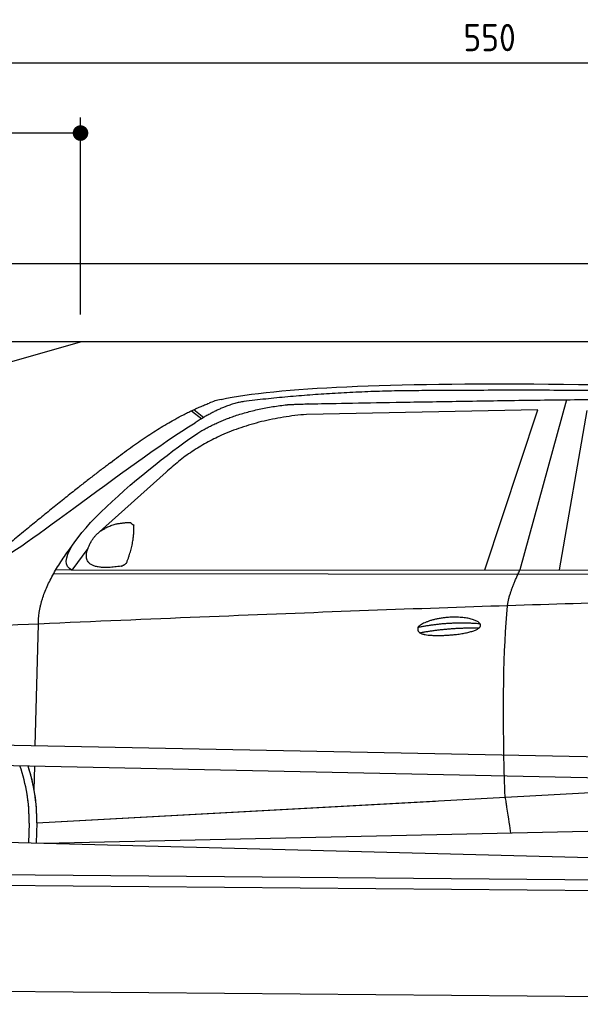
# Model space of a CAD drawing. Header units: millimetres. Extents: x -411 to 6777, y 0 to 6727.
# Tile 4 of 6: x 1744 to 3183, y 4200 to 6727. Entities that reach past the tile are written whole.
import ezdxf

# ---------------------------------------------------------------- set-up
doc = ezdxf.new("R2010")
doc.units = ezdxf.units.MM
doc.layers.add('4', color=3, linetype='Continuous')
for name, color, linetype, lineweight in [('car', 10, 'Continuous', 25), ('Freiraum', 7, 'Continuous', 25), ('Gebäude', 7, 'Continuous', 25), ('Plattform', 7, 'Continuous', 25)]:
    doc.layers.add(name, color=color, linetype=linetype, lineweight=lineweight)
doc.styles.get("Standard").update_dxf_attribs({"font": 'ISOCP.SHX'})
doc.dimstyles.new('GEN-ISO', dxfattribs={"dimscale": 20, "dimtxt": 3.5, "dimasz": 2, "dimexe": 2, "dimexo": 1, "dimgap": 1.5, "dimtad": 1, "dimdec": 1, "dimlfac": 0.1, "dimdsep": 46, "dimtxsty": 'STANDARD', "dimblk": 'PUNKT', "dimcen": 2, "dimclrd": 256, "dimclre": 256, "dimclrt": 2, "dimadec": 0, "dimazin": 0, "dimtp": 0.1, "dimtm": 0.1, "dimtfac": 0.71, "dimtdec": 1, "dimtmove": 2, "dimatfit": 3, "dimldrblk": 'PUNKT', "dimfxl": 2, "dimtolj": 1, "dimarcsym": 0})

# ---------------------------------------------------------------- blocks, each defined once
blk = doc.blocks.new('PUNKT')
at = {"layer": '4', "color": 0, "linetype": 'ByBlock'}
blk.add_line((-0.5, 0), (-1, 0), dxfattribs=at)
at = {"layer": '4', "color": 0, "linetype": 'ByBlock', "const_width": 0.5}
blk.add_lwpolyline([(-0.25, 0, 1), (0.25, 0, 1)], format="xyb", close=True, dxfattribs=at)
blk = doc.blocks.new('*D304')
at = {"layer": '4', "lineweight": -2, "transparency": 16777216}
for p, q in [((200, 5920.9), (200, 6655.8)), ((5700, 6120.9), (5700, 6655.8)), ((240, 6615.8), (5660, 6615.8))]:
    blk.add_line(p, q, dxfattribs=at)
at = {"layer": 'Defpoints', "color": 0, "transparency": 16777216}
for p in [(5700, 6615.8), (5700, 6100.9), (200, 5900.9)]:
    blk.add_point(p, dxfattribs=at)
at = {"layer": '4', "lineweight": -2, "transparency": 16777216, "xscale": 40, "yscale": 40, "zscale": 40, "rotation": 180}
blk.add_blockref('PUNKT', (200, 6615.8), dxfattribs=at)
at = {"layer": '4', "lineweight": -2, "transparency": 16777216, "xscale": 40, "yscale": 40, "zscale": 40}
blk.add_blockref('PUNKT', (5700, 6615.8), dxfattribs=at)
at = {"layer": '4', "color": 2, "transparency": 16777216, "insert": (2950, 6680.8), "char_height": 70, "attachment_point": 5}
blk.add_mtext('550', dxfattribs=at)
blk = doc.blocks.new('Car')
at = {"layer": 'car'}
for p, q in [((3094.5, 5780.1), (2979.2, 5342.1)), ((2132.4, 5743.1), (2158.5, 5722.8)), ((2138.2, 5745.8), (2163.8, 5726)), ((3021.4, 5753.7), (2427.7, 5736.3)), ((2889.2, 5341.3), (3021.4, 5753.7)), ((3080.9, 5343.1), (3148, 5752.9)), ((2068.3, 5584.4), (1898.9, 5430.5)), ((1869.6, 5387), (1829, 5331)), ((1782.1, 5321.7), (4425.3, 5342.7)), ((1829, 5331), (1787.8, 5331.7)), ((1829, 5331), (4480.8, 5356.7)), ((1739, 4879.5), (1744.3, 5192)), ((1737.1, 4766.5), (1738.1, 4827.1)), ((1737.1, 4766.5), (1738.1, 4827.1)), ((1744.4, 4681.9), (3613.3, 4801.2)), ((1744.4, 4681.9), (2767.9, 4747.2)), ((1724.8, 4681.1), (1723.9, 4630.7)), ((1744.4, 4681.9), (1743.6, 4630.3)), ((1764.2, 4630), (3649.6, 4688.6)), ((1665.7, 4631.7), (3714.7, 4597))]:
    blk.add_line(p, q, dxfattribs=at)
for centre, radius, start, end in [((2246.7, 5602.8), 174.5, 102.8736, 113.54), ((1320, 4687.7), 404.8, 359.0666, 20.2174), ((1320.2, 4687.9), 424.2, 359.1908, 19.1882), ((1320.2, 4687.9), 424.2, 10.6728, 19.1882), ((1320.2, 4687.9), 404.6, 359.0315, 10.2025), ((1320.2, 4687.9), 424.2, 359.1908, 9.6942)]:
    blk.add_arc(centre, radius, start, end, dxfattribs=at)
for points, degree in [([(2207.9, 5772.9), (2494.9, 5837.1), (3380, 5831.9), (4552.5, 5779.4)], 3), ([(2738.3, 5800.1), (2495.5, 5797.8), (2266.4, 5767.9)], 2), ([(3702.6, 5794.3), (3354.2, 5810.5), (2738.3, 5800.1)], 2), ([(1925.1, 5607.4), (2065.2, 5718.9), (2177, 5762.7)], 2), ([(2266.4, 5767.9), (2210.2, 5758.3), (2142.2, 5712.4)], 2), ([(2427.7, 5736.3), (2203.8, 5715), (2068.3, 5584.4)], 2), ([(2148.8, 5685.7), (2242.1, 5744.3), (2377.5, 5760.7)], 2), ([(1629.1, 5353.6), (1664.8, 5350.2), (1964.8, 5601.8), (2142.2, 5712.4)], 3), ([(1829, 5331), (1745.6, 5370.3), (2037.4, 5609.3), (2148.8, 5685.7)], 3), ([(1925.1, 5607.4), (1844.6, 5546.2), (1742.9, 5461.8), (1614.6, 5355.4), (1620.5, 5353.5)], 4), ([(1877.7, 5404.8), (1893.9, 5435.2), (1936.5, 5449.6)], 2), ([(1936.5, 5449.6), (1965.2, 5455.7), (1978.1, 5454.6)], 2), ([(1968.7, 5350.4), (1989.6, 5403.6), (1986.6, 5448.4)], 2), ([(1978.1, 5454.6), (1984.2, 5448.5), (1986.6, 5448.4)], 2), ([(1744.3, 5192), (1741.1, 5275.6), (1829, 5393.7)], 2), ([(1955.3, 5342.6), (1833.2, 5322.7), (1877.7, 5404.8)], 2), ([(1955.3, 5342.6), (1961.3, 5344.4), (1968.7, 5350.4)], 2), ([(2948.1, 5249.9), (2950.9, 5281), (2979.2, 5342.1)], 2), ([(4700.1, 5287), (3823.5, 5307.4), (1391.4, 5172.9)], 2), ([(2718.5, 5192.5), (2793.9, 5209.4), (2877.4, 5203.7)], 2), ([(2723.6, 5178.7), (2797.6, 5193.3), (2875.5, 5192.5)], 2)]:
    blk.add_open_spline(points, degree=degree, dxfattribs=at)
for points, degree, knots in [([(2377.5, 5760.7), (2404.1, 5763), (2543.5, 5766.1), (3564.7, 5795.6), (4185, 5794.9), (4642, 5626.4), (4619.8, 5452.6)], 4, [0.0821318, 0.0821318, 0.0821318, 0.0821318, 0.0821318, 0.258851, 0.508851, 1, 1, 1, 1, 1]), ([(2946.4, 4758.6), (2945.8, 4772.2), (2945.2, 4785.5), (2944.7, 4798.7), (2937.4, 4988.5), (2938.5, 5138.9), (2948.1, 5249.9)], 3, [0, 0, 0, 0, 0.064923, 0.064923, 0.064923, 1, 1, 1, 1]), ([(2718.5, 5192.5), (2722.7, 5197.6), (2743.7, 5214), (2826.4, 5234.1), (2941.7, 5198), (2833.1, 5169.4), (2748.3, 5170), (2713.9, 5173.6), (2718.5, 5192.5)], 5, [0, 0, 0, 0, 0, 0, 0.300106, 0.500106, 0.700106, 1, 1, 1, 1, 1, 1]), ([(2946.4, 4758.6), (2947.1, 4754), (2947.8, 4749.5), (2948.5, 4745.1), (2949.1, 4741.1), (2949.7, 4737.2), (2950.3, 4733.5), (2955.2, 4703.3), (2958.9, 4681.3), (2961.5, 4667.2)], 3, [-0.000011, -0.000011, -0.000011, -0.000011, 0.107576, 0.107576, 0.107576, 0.206414, 0.206414, 0.206414, 1, 1, 1, 1])]:
    blk.add_open_spline(points, degree=degree, knots=knots, dxfattribs=at)
blk = doc.blocks.new('_Dot')
at = {"color": 0, "linetype": 'ByBlock', "lineweight": -2}
blk.add_line((-0.5, 0), (-1, 0), dxfattribs=at)
at = {"color": 0, "linetype": 'ByBlock', "const_width": 0.5}
blk.add_lwpolyline([(-0.25, 0, 1), (0.25, 0, 1)], format="xyb", close=True, dxfattribs=at)
blk = doc.blocks.new('*D310')
at = {"layer": '4', "lineweight": -2, "transparency": 16777216}
for p, q in [((200, 5920.9), (200, 6475.7)), ((1899.7, 5970), (1899.7, 6475.7)), ((1859.7, 6435.7), (240, 6435.7))]:
    blk.add_line(p, q, dxfattribs=at)
at = {"layer": 'Defpoints', "color": 0, "transparency": 16777216}
for p in [(200, 6435.7), (1899.7, 5950), (200, 5900.9)]:
    blk.add_point(p, dxfattribs=at)
at = {"layer": '4', "lineweight": -2, "transparency": 16777216, "xscale": 40, "yscale": 40, "zscale": 40, "rotation": 180}
blk.add_blockref('_Dot', (200, 6435.7), dxfattribs=at)
at = {"layer": '4', "lineweight": -2, "transparency": 16777216, "xscale": 40, "yscale": 40, "zscale": 40}
blk.add_blockref('_Dot', (1899.7, 6435.7), dxfattribs=at)
at = {"layer": '4', "color": 2, "transparency": 16777216, "insert": (1049.8, 6500.7), "char_height": 70, "attachment_point": 5}
blk.add_mtext('170', dxfattribs=at)
blk = doc.blocks.new('Plattform OG 6200 550')
at = {"layer": 'Plattform'}
for p, q in [((5482.3, 4789.6), (348.5, 4892)), ((5481.2, 4733.6), (347.5, 4841)), ((440.2, 4543.6), (5395, 4500.4)), ((446, 4516.5), (5394.8, 4473.4)), ((5437.5, 4200), (372.6, 4244.2))]:
    blk.add_line(p, q, dxfattribs=at)
blk = doc.blocks.new('Gebäude_375_GT195')
for p, q in [((5900, 6100), (0, 6100)), ((5700, 5900), (200, 5900))]:
    blk.add_line(p, q)
at = {"layer": 'Freiraum'}
blk.add_lwpolyline([(200, 5650), (350, 5650), (350, 5500), (499.8, 5500), (1900, 5900)], dxfattribs=at)

msp = doc.modelspace()

# ---------------------------------------------------------------- block references
at = {"layer": 'car', "rotation": 359.4752422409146}
msp.add_blockref('Car', (0, 0), dxfattribs=at)
at = {"layer": 'Gebäude'}
msp.add_blockref('Gebäude_375_GT195', (0, 0), dxfattribs=at)
at = {"layer": 'Plattform'}
msp.add_blockref('Plattform OG 6200 550', (0, 0), dxfattribs=at)

# ---------------------------------------------------------------- dimensions: what is measured, and where the dimension line sits
at = {"layer": '4'}
for base, p1, p2, override, picture, middle in [((5700, 6615.8), (200, 5900.88), (5700, 6100.88), {"dimtdec": 3, "dimtolj": 0}, '*D304', (2950, 6680.8)), ((200, 6435.7), (1899.68, 5950), (200, 5900.88), {"dimblk1": 'Dot', "dimblk2": 'Dot', "dimsah": 1, "dimtdec": 3, "dimtolj": 0}, '*D310', (1049.84, 6500.7))]:
    dim = msp.add_linear_dim(base=base, p1=p1, p2=p2, dimstyle='GEN-ISO', override=override, dxfattribs=at)
    dim.commit()
    dim.dimension.update_dxf_attribs({"geometry": picture, "text_midpoint": middle})

doc.saveas('drawing.dxf')
